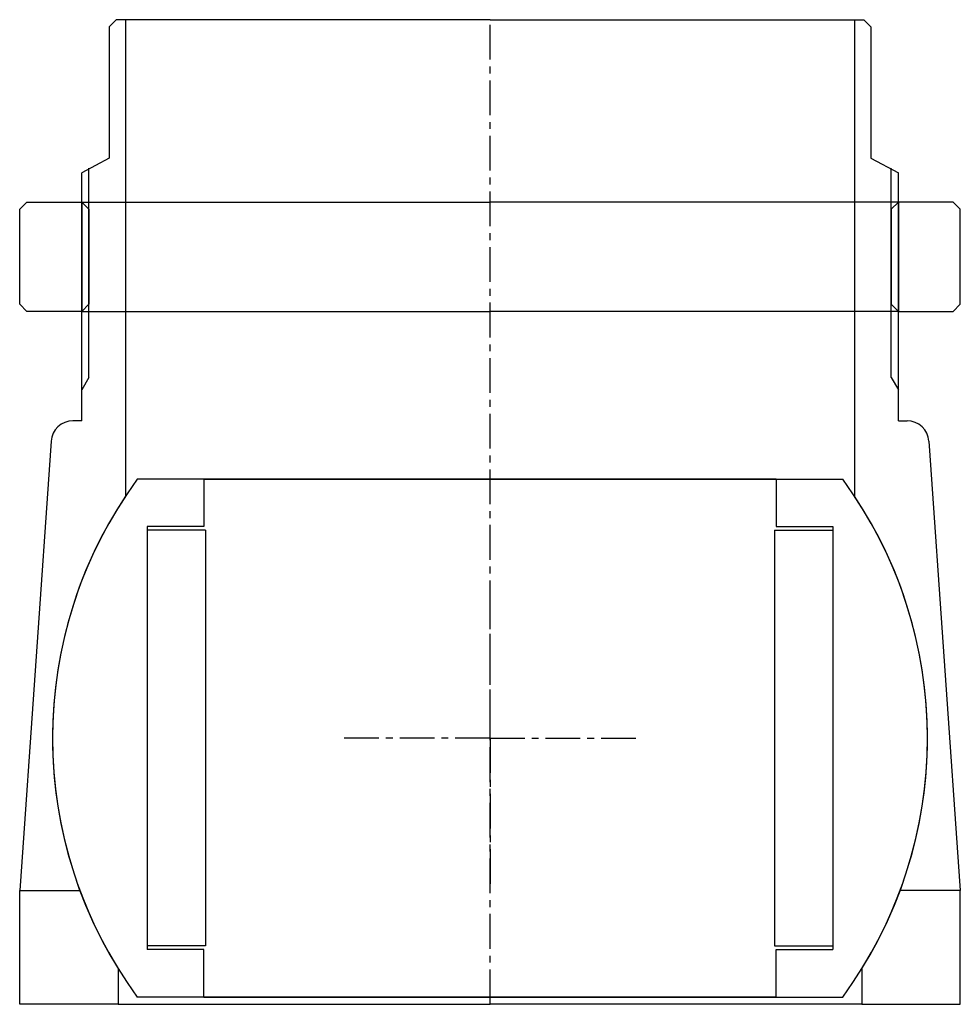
# Model space of a CAD drawing. Header units: millimetres. Extents: x -64 to 64, y 0 to 135.
import ezdxf

# ---------------------------------------------------------------- set-up
doc = ezdxf.new("R2010")
doc.units = ezdxf.units.MM
doc.header["$LTSCALE"] = 0.15
doc.header["$MEASUREMENT"] = 0
doc.linetypes.add('CENTER', pattern=[50.8, 31.75, -6.35, 6.35, -6.35])
doc.layers.get('0').update_dxf_attribs({"linetype": 'CONTINUOUS'})
doc.layers.add('CENTER', color=1, linetype='CENTER')

# ---------------------------------------------------------------- blocks, each defined once
blk = doc.blocks.new('5BT-128-120-nut')
for p, q in [((-63.5, 15), (-64.5, 14)), ((-63.5, 15), (-56, 15)), ((-56, 15), (0, 15)), ((-56, 15), (-56, 0)), ((-56, 15), (-55, 14)), ((56, 15), (0, 15)), ((56, 15), (55, 14)), ((63.5, 15), (56, 15)), ((56, 15), (56, 0)), ((63.5, 15), (64.5, 14)), ((-64.5, 1), (-64.5, 14)), ((-55, 14), (-55, 1)), ((55, 14), (55, 1)), ((64.5, 1), (64.5, 14)), ((-63.5, 0), (-64.5, 1)), ((-56, 0), (-63.5, 0)), ((-55, 1), (-56, 0)), ((-56, 0), (0, 0)), ((56, 0), (0, 0)), ((55, 1), (56, 0)), ((56, 0), (63.5, 0)), ((63.5, 0), (64.5, 1))]:
    blk.add_line(p, q)
blk = doc.blocks.new('5BT-128-120-house')
for p, q in [((-51.25, 98.5), (-52.25, 97.5)), ((-52.25, 97.5), (-52.25, 79.5)), ((-50, 98.5), (-51.25, 98.5)), ((-50, 98.5), (-50, 33.17)), ((0, 98.5), (-50, 98.5)), ((0, 98.5), (50, 98.5)), ((50, 98.5), (50, 33.17)), ((50, 98.5), (51.25, 98.5)), ((51.25, 98.5), (52.25, 97.5)), ((52.25, 97.5), (52.25, 79.5)), ((-52.25, 79.5), (-56, 77.5)), ((52.25, 79.5), (56, 77.5)), ((-56, 43.5), (-56, 77.5)), ((-55, 49.43), (-55, 78.12)), ((55, 49.43), (55, 78.12)), ((56, 43.5), (56, 77.5)), ((-55, 49.43), (-56, 47.74)), ((55, 49.43), (56, 47.74)), ((-56, 43.5), (-57.2, 43.5)), ((56, 43.5), (57.2, 43.5)), ((-60.19, 40.69), (-64.5, -20.9)), ((60.19, 40.69), (64.5, -20.9)), ((-64.5, -36.5), (-64.5, -20.9)), ((-64.5, -20.9), (-56.28, -20.9)), ((64.5, -20.9), (56.28, -20.9)), ((64.5, -36.5), (64.5, -20.9)), ((-51, -31.61), (-51, -36.5)), ((51, -31.61), (51, -36.5)), ((-51, -36.5), (-64.5, -36.5)), ((-51, -36.5), (0, -36.5)), ((51, -36.5), (0, -36.5)), ((51, -36.5), (64.5, -36.5))]:
    blk.add_line(p, q)
for centre, radius, start, end in [((-57.2, 40.5), 3, 89.9974, 176.3089), ((57.2, 40.5), 3, 3.6915, 90), ((0, 0), 60, 146.4427, 211.7883), ((0, 0), 60, 328.2117, 33.5573)]:
    blk.add_arc(centre, radius, start, end)
at = {"layer": 'CENTER'}
blk.add_line((0, -36.5), (0, 98.5), dxfattribs=at)
blk = doc.blocks.new('Ball-120-78')
for p, q in [((0, 35.5), (-48.37, 35.5)), ((-39.25, 35.5), (0, 35.5)), ((-39.25, 35.5), (-39.25, 29)), ((39.25, 35.5), (0, 35.5)), ((0, 35.5), (48.37, 35.5)), ((39.25, 35.5), (39.25, 29)), ((-47, 29), (-47, -29)), ((-39.25, 29), (-47, 29)), ((-39, 28.5), (-47, 28.5)), ((-39, 28.5), (-39, -28.5)), ((39, 28.5), (39, -28.5)), ((39, 28.5), (47, 28.5)), ((39.25, 29), (47, 29)), ((47, 29), (47, -29)), ((-39, -28.5), (-47, -28.5)), ((-39.25, -29), (-47, -29)), ((-39.25, -35.5), (-39.25, -29)), ((39, -28.5), (47, -28.5)), ((39.25, -35.5), (39.25, -29)), ((39.25, -29), (47, -29)), ((0, -35.5), (-48.37, -35.5)), ((-39.25, -35.5), (0, -35.5)), ((0, -35.5), (-39.25, -35.5)), ((0, -35.5), (39.25, -35.5)), ((39.25, -35.5), (0, -35.5)), ((0, -35.5), (48.37, -35.5))]:
    blk.add_line(p, q)
for start, end in [(143.7246, 216.2754), (323.7246, 36.2754)]:
    blk.add_arc((0, 0), 60, start, end)
at = {"layer": 'CENTER'}
for q in [(0, 20), (0, -20), (-20, 0), (20, 0)]:
    blk.add_line((0, 0), q, dxfattribs=at)

msp = doc.modelspace()

# ---------------------------------------------------------------- block references
for name, p in [('5BT-128-120-house', (0, 36.5)), ('5BT-128-120-nut', (0, 95)), ('Ball-120-78', (0, 36.5))]:
    msp.add_blockref(name, p)

doc.saveas('drawing.dxf')
